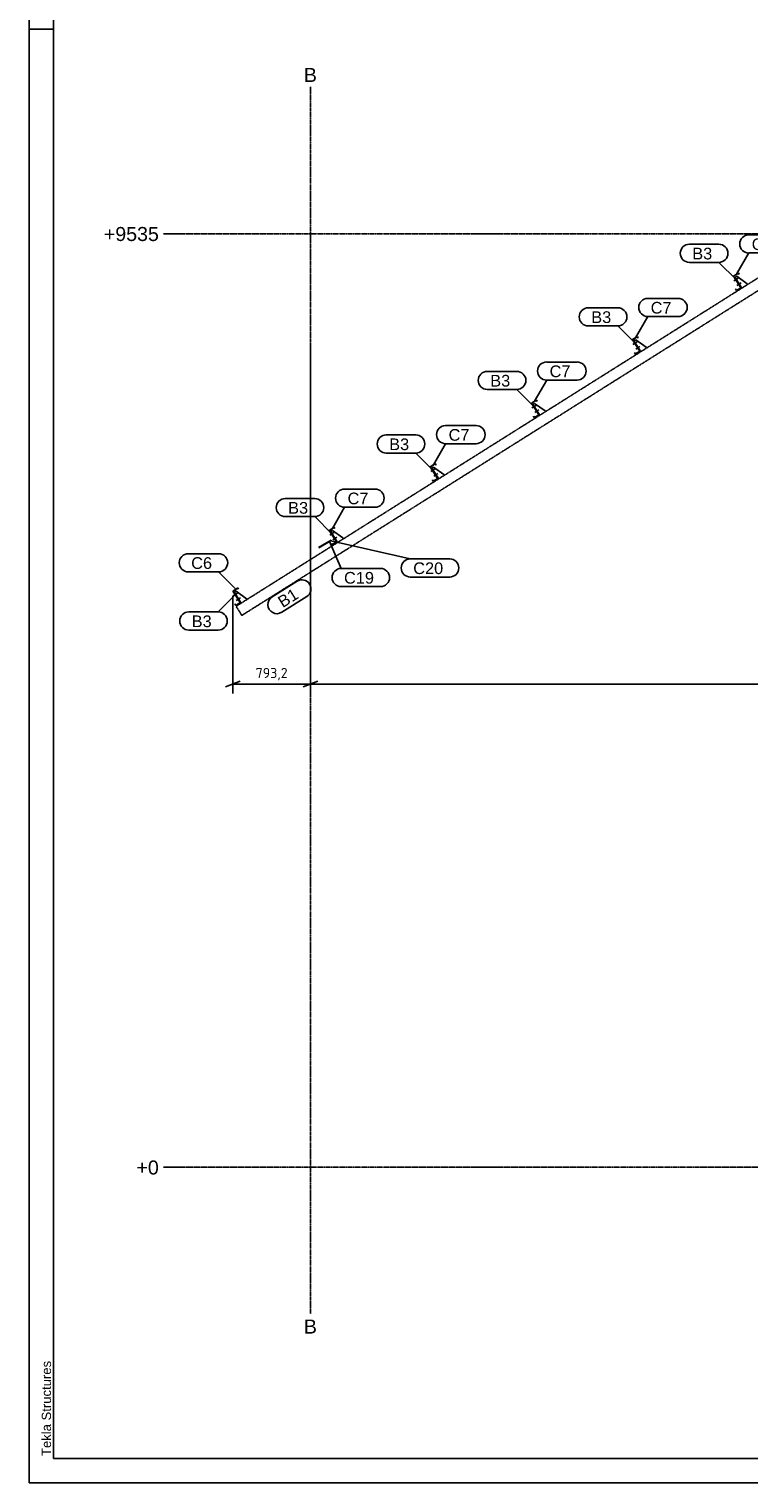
# Model space of a CAD drawing. Header units: millimetres. Extents: x -4888 to 73862, y -29046 to 15504.
# Tile 1 of 111: x -4888 to 6151, y -29046 to -6771. Entities that reach past the tile are written whole.
import ezdxf

# ---------------------------------------------------------------- set-up
doc = ezdxf.new("R2010")
doc.units = ezdxf.units.MM
doc.linetypes.add('DXK_LINE_DOT3', pattern=[5.9187, 2.979, -0.9799, 0.9799, -0.9799])
doc.linetypes.add('DXK_LINE_DOT6', pattern=[6.9771, 2.979, -1.0191, 1.9599, -1.0191])
doc.styles.add('Arial', font='ARIAL.TTF', dxfattribs={"height": 0.2})
doc.styles.add('ISOCPEUR', font='ISOCPEUR.TTF', dxfattribs={"height": 0.2})

# ---------------------------------------------------------------- blocks, each defined once
blk = doc.blocks.new('Unknown-1953139-1278')
at = {"color": 7, "linetype": 'Continuous'}
for p, q in [((-4888, 15504), (-4888, -29046)), ((-4513, 15129), (-4513, -28671)), ((-4513, -6771), (-4888, -6771)), ((-4888, -29046), (-4888, -28671)), ((-4513, -28671), (73487, -28671)), ((-4888, -29046), (73862, -29046))]:
    blk.add_line(p, q, dxfattribs=at)
at = {"color": 174, "linetype": 'Continuous', "style": 'Arial'}
blk.add_text('Tekla Structures', height=143.26, rotation=90, dxfattribs=at).set_placement((-4551, -28634))
blk = doc.blocks.new('Part-1953139-23839 - 23829')
at = {"color": 3, "linetype": 'Continuous'}
for p, q in [((-1763, -15381), (-1687, -15333)), ((-1688, -15336), (-1760, -15382)), ((-1678, -15352), (-1688, -15336)), ((-1687, -15333), (-1676, -15351)), ((-1676, -15351), (-1678, -15352)), ((-1651, -15559), (-1763, -15381)), ((-1760, -15382), (-1648, -15560)), ((-1731, -15584), (-1729, -15582)), ((-1718, -15604), (-1731, -15584)), ((-1729, -15582), (-1717, -15601)), ((-1648, -15560), (-1718, -15604)), ((-1717, -15601), (-1651, -15559))]:
    blk.add_line(p, q, dxfattribs=at)
blk = doc.blocks.new('Part-1953139-23840 - 23829')
at = {"color": 3, "linetype": 'Continuous'}
for p, q in [((-284, -14451), (-208, -14403)), ((-172, -14629), (-284, -14451)), ((-209, -14406), (-281, -14452)), ((-281, -14452), (-169, -14630)), ((-199, -14422), (-209, -14406)), ((-208, -14403), (-197, -14421)), ((-197, -14421), (-199, -14422)), ((-251, -14653), (-249, -14652)), ((-238, -14674), (-251, -14653)), ((-249, -14652), (-238, -14670)), ((-238, -14670), (-172, -14629)), ((-169, -14630), (-238, -14674))]:
    blk.add_line(p, q, dxfattribs=at)
blk = doc.blocks.new('Part-1953139-23841 - 23829')
at = {"color": 3, "linetype": 'Continuous'}
for p, q in [((1265, -13477), (1341, -13429)), ((1377, -13655), (1265, -13477)), ((1341, -13432), (1269, -13478)), ((1269, -13478), (1381, -13656)), ((1341, -13429), (1353, -13447)), ((1351, -13448), (1341, -13432)), ((1353, -13447), (1351, -13448)), ((1298, -13680), (1300, -13678)), ((1311, -13700), (1298, -13680)), ((1300, -13678), (1312, -13697)), ((1381, -13656), (1311, -13700)), ((1312, -13697), (1377, -13655))]:
    blk.add_line(p, q, dxfattribs=at)
blk = doc.blocks.new('Part-1953139-23842 - 23829')
at = {"color": 3, "linetype": 'Continuous'}
for p, q in [((2815, -12503), (2891, -12455)), ((2890, -12458), (2818, -12504)), ((2900, -12474), (2890, -12458)), ((2891, -12455), (2902, -12473)), ((2902, -12473), (2900, -12474)), ((2927, -12681), (2815, -12503)), ((2818, -12504), (2930, -12682)), ((2930, -12682), (2860, -12726)), ((2861, -12723), (2927, -12681)), ((2847, -12706), (2849, -12704)), ((2860, -12726), (2847, -12706)), ((2849, -12704), (2861, -12723))]:
    blk.add_line(p, q, dxfattribs=at)
blk = doc.blocks.new('Part-1953139-23843 - 23829')
at = {"color": 3, "linetype": 'Continuous'}
for p, q in [((4364, -11529), (4440, -11481)), ((4476, -11707), (4364, -11529)), ((4439, -11484), (4367, -11530)), ((4367, -11530), (4479, -11708)), ((4449, -11500), (4439, -11484)), ((4440, -11481), (4451, -11499)), ((4451, -11499), (4449, -11500)), ((4397, -11732), (4399, -11730)), ((4409, -11752), (4397, -11732)), ((4399, -11730), (4410, -11749)), ((4479, -11708), (4409, -11752)), ((4410, -11749), (4476, -11707))]:
    blk.add_line(p, q, dxfattribs=at)
blk = doc.blocks.new('Part-1953139-23844 - 23829')
at = {"color": 3, "linetype": 'Continuous'}
for p, q in [((5913, -10555), (5989, -10507)), ((6025, -10733), (5913, -10555)), ((5989, -10510), (5916, -10556)), ((5916, -10556), (6029, -10734)), ((5989, -10507), (6000, -10525)), ((5998, -10526), (5989, -10510)), ((6000, -10525), (5998, -10526)), ((5946, -10758), (5948, -10756)), ((5959, -10778), (5946, -10758)), ((5948, -10756), (5959, -10775)), ((5959, -10775), (6025, -10733)), ((6029, -10734), (5959, -10778))]:
    blk.add_line(p, q, dxfattribs=at)
blk = doc.blocks.new('Part-1953139-23912 - 23829')
at = {"color": 8, "linetype": 'DXK_LINE_DOT6'}
for p, q in [((-1713, -15615), (7357, -9913)), ((-1625, -15754), (7357, -10108)), ((-1625, -15754), (-1713, -15615))]:
    blk.add_line(p, q, dxfattribs=at)
blk = doc.blocks.new('Part-1953139-23864 - 23829')
at = {"color": 3, "linetype": 'Continuous'}
for p, q in [((-398, -14683), (-400, -14686)), ((-400, -14686), (-400, -14689)), ((-400, -14689), (-397, -14690)), ((-398, -14683), (-273, -14612)), ((-394, -14681), (-398, -14683)), ((-397, -14690), (-393, -14689)), ((-391, -14683), (-394, -14681)), ((-393, -14689), (-269, -14618)), ((-393, -14689), (-390, -14686)), ((-390, -14686), (-391, -14683)), ((-273, -14612), (-271, -14612)), ((-271, -14612), (-269, -14614)), ((-269, -14614), (-268, -14617)), ((-268, -14617), (-269, -14618))]:
    blk.add_line(p, q, dxfattribs=at)
blk = doc.blocks.new('Part-1953139-23865 - 23829')
at = {"color": 3, "linetype": 'Continuous'}
for p, q in [((-449, -14712), (-257, -14603)), ((-445, -14718), (-393, -14689)), ((-269, -14618), (-253, -14610)), ((-257, -14603), (-258, -14605)), ((-258, -14605), (-257, -14608)), ((-254, -14603), (-257, -14603)), ((-257, -14608), (-255, -14610)), ((-255, -14610), (-253, -14610)), ((-252, -14605), (-254, -14603)), ((-253, -14610), (-252, -14607)), ((-252, -14607), (-252, -14605))]:
    blk.add_line(p, q, dxfattribs=at)
blk = doc.blocks.new('GridLine-1953139-23868 - 23829')
at = {"color": 174, "linetype": 'DXK_LINE_DOT3'}
blk.add_line((-574, -26458), (-574, -7656), dxfattribs=at)
at = {"color": 136, "linetype": 'Continuous', "style": 'Arial'}
for p in [(-674, -7581), (-674, -26758)]:
    blk.add_text('B', height=215, dxfattribs=at).set_placement(p)
blk = doc.blocks.new('GridLine-1953139-23869 - 23829')
at = {"color": 174, "linetype": 'DXK_LINE_DOT3'}
blk.add_line((-2824, -24208), (17561, -24208), dxfattribs=at)
at = {"color": 136, "linetype": 'Continuous', "style": 'Arial'}
for p in [(-3241, -24321), (17636, -24321)]:
    blk.add_text('+0', height=214.9, dxfattribs=at).set_placement(p)
blk = doc.blocks.new('GridLine-1953139-23870 - 23829')
at = {"color": 174, "linetype": 'DXK_LINE_DOT3'}
blk.add_line((-2824, -9906), (17561, -9906), dxfattribs=at)
at = {"color": 136, "linetype": 'Continuous', "style": 'Arial'}
for p in [(-3741, -10018), (17636, -10018)]:
    blk.add_text('+9535', height=214.9, dxfattribs=at).set_placement(p)
blk = doc.blocks.new('Part-1953139-23959 - 23829')
at = {"color": 3, "linetype": 'Continuous'}
for p, q in [((-1739, -15401), (-1714, -15385)), ((-1714, -15385), (-1554, -15498)), ((-1554, -15498), (-1546, -15510))]:
    blk.add_line(p, q, dxfattribs=at)
blk = doc.blocks.new('Part-1953139-23960 - 23829')
at = {"color": 3, "linetype": 'Continuous'}
for p, q in [((-260, -14471), (-234, -14455)), ((-234, -14455), (-75, -14567)), ((-75, -14567), (-67, -14580))]:
    blk.add_line(p, q, dxfattribs=at)
blk = doc.blocks.new('Part-1953139-23961 - 23829')
at = {"color": 3, "linetype": 'Continuous'}
for p, q in [((1290, -13497), (1315, -13481)), ((1315, -13481), (1474, -13594)), ((1474, -13594), (1482, -13606))]:
    blk.add_line(p, q, dxfattribs=at)
blk = doc.blocks.new('Part-1953139-23962 - 23829')
at = {"color": 3, "linetype": 'Continuous'}
for p, q in [((2839, -12523), (2864, -12507)), ((2864, -12507), (3024, -12620)), ((3024, -12620), (3032, -12632))]:
    blk.add_line(p, q, dxfattribs=at)
blk = doc.blocks.new('Part-1953139-23963 - 23829')
at = {"color": 3, "linetype": 'Continuous'}
for p, q in [((4388, -11549), (4414, -11533)), ((4414, -11533), (4573, -11646)), ((4573, -11646), (4581, -11658))]:
    blk.add_line(p, q, dxfattribs=at)
blk = doc.blocks.new('Part-1953139-23964 - 23829')
at = {"color": 3, "linetype": 'Continuous'}
for p, q in [((5937, -10575), (5963, -10559)), ((5963, -10559), (6122, -10672)), ((6122, -10672), (6130, -10684))]:
    blk.add_line(p, q, dxfattribs=at)
blk = doc.blocks.new('Part-1953139-23966 - 23829')
at = {"color": 3, "linetype": 'Continuous'}
for p, q in [((-1745, -15405), (-1739, -15401)), ((-1635, -15566), (-1739, -15401)), ((-1642, -15570), (-1648, -15560))]:
    blk.add_line(p, q, dxfattribs=at)
blk = doc.blocks.new('Bolt-1953139-23967 - 23829')
at = {"color": 5, "linetype": 'Continuous'}
for p, q in [((-1711, -15525), (-1648, -15485)), ((-1691, -15496), (-1689, -15495)), ((-1689, -15495), (-1682, -15491)), ((-1676, -15519), (-1674, -15518)), ((-1674, -15518), (-1668, -15514))]:
    blk.add_line(p, q, dxfattribs=at)
blk = doc.blocks.new('Bolt-1953139-23968 - 23829')
at = {"color": 5, "linetype": 'Continuous'}
for p, q in [((-1756, -15454), (-1692, -15414)), ((-1736, -15425), (-1733, -15424)), ((-1733, -15424), (-1727, -15420)), ((-1721, -15448), (-1719, -15447)), ((-1719, -15447), (-1713, -15443))]:
    blk.add_line(p, q, dxfattribs=at)
blk = doc.blocks.new('Bolt-1953139-23969 - 23829')
at = {"color": 5, "linetype": 'Continuous'}
for p, q in [((-1711, -15525), (-1648, -15485)), ((-1691, -15496), (-1689, -15495)), ((-1689, -15495), (-1682, -15491)), ((-1676, -15519), (-1674, -15518)), ((-1674, -15518), (-1668, -15514))]:
    blk.add_line(p, q, dxfattribs=at)
blk = doc.blocks.new('Bolt-1953139-23970 - 23829')
at = {"color": 5, "linetype": 'Continuous'}
for p, q in [((-1756, -15454), (-1692, -15414)), ((-1736, -15425), (-1733, -15424)), ((-1733, -15424), (-1727, -15420)), ((-1721, -15448), (-1719, -15447)), ((-1719, -15447), (-1713, -15443))]:
    blk.add_line(p, q, dxfattribs=at)
blk = doc.blocks.new('Part-1953139-23971 - 23829')
at = {"color": 3, "linetype": 'Continuous'}
for p, q in [((-266, -14475), (-260, -14471)), ((-156, -14636), (-260, -14471)), ((-162, -14640), (-169, -14630))]:
    blk.add_line(p, q, dxfattribs=at)
blk = doc.blocks.new('Bolt-1953139-23972 - 23829')
at = {"color": 5, "linetype": 'Continuous'}
for p, q in [((-232, -14595), (-168, -14555)), ((-211, -14566), (-209, -14565)), ((-209, -14565), (-203, -14561)), ((-197, -14589), (-195, -14588)), ((-195, -14588), (-189, -14584))]:
    blk.add_line(p, q, dxfattribs=at)
blk = doc.blocks.new('Bolt-1953139-23973 - 23829')
at = {"color": 5, "linetype": 'Continuous'}
for p, q in [((-276, -14524), (-213, -14484)), ((-256, -14495), (-254, -14494)), ((-254, -14494), (-248, -14490)), ((-242, -14518), (-240, -14517)), ((-240, -14517), (-233, -14513))]:
    blk.add_line(p, q, dxfattribs=at)
blk = doc.blocks.new('Bolt-1953139-23974 - 23829')
at = {"color": 5, "linetype": 'Continuous'}
for p, q in [((-232, -14595), (-168, -14555)), ((-211, -14566), (-209, -14565)), ((-209, -14565), (-203, -14561)), ((-197, -14589), (-195, -14588)), ((-195, -14588), (-189, -14584))]:
    blk.add_line(p, q, dxfattribs=at)
blk = doc.blocks.new('Bolt-1953139-23975 - 23829')
at = {"color": 5, "linetype": 'Continuous'}
for p, q in [((-276, -14524), (-213, -14484)), ((-256, -14495), (-254, -14494)), ((-254, -14494), (-248, -14490)), ((-242, -14518), (-240, -14517)), ((-240, -14517), (-233, -14513))]:
    blk.add_line(p, q, dxfattribs=at)
blk = doc.blocks.new('Part-1953139-23976 - 23829')
at = {"color": 3, "linetype": 'Continuous'}
for p, q in [((1283, -13501), (1290, -13497)), ((1393, -13662), (1290, -13497)), ((1387, -13666), (1381, -13656))]:
    blk.add_line(p, q, dxfattribs=at)
blk = doc.blocks.new('Bolt-1953139-23977 - 23829')
at = {"color": 5, "linetype": 'Continuous'}
for p, q in [((1318, -13621), (1381, -13581)), ((1340, -13591), (1346, -13587)), ((1338, -13592), (1340, -13591)), ((1352, -13615), (1354, -13614)), ((1354, -13614), (1361, -13610))]:
    blk.add_line(p, q, dxfattribs=at)
blk = doc.blocks.new('Bolt-1953139-23978 - 23829')
at = {"color": 5, "linetype": 'Continuous'}
for p, q in [((1273, -13550), (1336, -13510)), ((1293, -13521), (1295, -13520)), ((1295, -13520), (1302, -13516)), ((1308, -13544), (1310, -13543)), ((1310, -13543), (1316, -13539))]:
    blk.add_line(p, q, dxfattribs=at)
blk = doc.blocks.new('Bolt-1953139-23979 - 23829')
at = {"color": 5, "linetype": 'Continuous'}
for p, q in [((1318, -13621), (1381, -13581)), ((1340, -13591), (1346, -13587)), ((1338, -13592), (1340, -13591)), ((1352, -13615), (1354, -13614)), ((1354, -13614), (1361, -13610))]:
    blk.add_line(p, q, dxfattribs=at)
blk = doc.blocks.new('Bolt-1953139-23980 - 23829')
at = {"color": 5, "linetype": 'Continuous'}
for p, q in [((1273, -13550), (1336, -13510)), ((1293, -13521), (1295, -13520)), ((1295, -13520), (1302, -13516)), ((1308, -13544), (1310, -13543)), ((1310, -13543), (1316, -13539))]:
    blk.add_line(p, q, dxfattribs=at)
blk = doc.blocks.new('Part-1953139-23981 - 23829')
at = {"color": 3, "linetype": 'Continuous'}
for p, q in [((2833, -12527), (2839, -12523)), ((2943, -12688), (2839, -12523)), ((2936, -12692), (2930, -12682))]:
    blk.add_line(p, q, dxfattribs=at)
blk = doc.blocks.new('Bolt-1953139-23982 - 23829')
at = {"color": 5, "linetype": 'Continuous'}
for p, q in [((2867, -12647), (2930, -12607)), ((2887, -12618), (2889, -12617)), ((2889, -12617), (2896, -12613)), ((2902, -12641), (2904, -12640)), ((2904, -12640), (2910, -12636))]:
    blk.add_line(p, q, dxfattribs=at)
blk = doc.blocks.new('Bolt-1953139-23983 - 23829')
at = {"color": 5, "linetype": 'Continuous'}
for p, q in [((2822, -12576), (2886, -12536)), ((2842, -12547), (2845, -12546)), ((2845, -12546), (2851, -12542)), ((2857, -12570), (2859, -12569)), ((2859, -12569), (2865, -12565))]:
    blk.add_line(p, q, dxfattribs=at)
blk = doc.blocks.new('Bolt-1953139-23984 - 23829')
at = {"color": 5, "linetype": 'Continuous'}
for p, q in [((2867, -12647), (2930, -12607)), ((2887, -12618), (2889, -12617)), ((2889, -12617), (2896, -12613)), ((2902, -12641), (2904, -12640)), ((2904, -12640), (2910, -12636))]:
    blk.add_line(p, q, dxfattribs=at)
blk = doc.blocks.new('Bolt-1953139-23985 - 23829')
at = {"color": 5, "linetype": 'Continuous'}
for p, q in [((2822, -12576), (2886, -12536)), ((2842, -12547), (2845, -12546)), ((2845, -12546), (2851, -12542)), ((2857, -12570), (2859, -12569)), ((2859, -12569), (2865, -12565))]:
    blk.add_line(p, q, dxfattribs=at)
blk = doc.blocks.new('Part-1953139-23986 - 23829')
at = {"color": 3, "linetype": 'Continuous'}
for p, q in [((4382, -11553), (4388, -11549)), ((4492, -11714), (4388, -11549)), ((4486, -11718), (4479, -11708))]:
    blk.add_line(p, q, dxfattribs=at)
blk = doc.blocks.new('Bolt-1953139-23987 - 23829')
at = {"color": 5, "linetype": 'Continuous'}
for p, q in [((4416, -11673), (4480, -11633)), ((4436, -11644), (4439, -11643)), ((4439, -11643), (4445, -11639)), ((4451, -11667), (4453, -11666)), ((4453, -11666), (4459, -11662))]:
    blk.add_line(p, q, dxfattribs=at)
blk = doc.blocks.new('Bolt-1953139-23988 - 23829')
at = {"color": 5, "linetype": 'Continuous'}
for p, q in [((4371, -11602), (4435, -11562)), ((4392, -11573), (4394, -11572)), ((4394, -11572), (4400, -11568)), ((4406, -11596), (4408, -11595)), ((4408, -11595), (4415, -11591))]:
    blk.add_line(p, q, dxfattribs=at)
blk = doc.blocks.new('Bolt-1953139-23989 - 23829')
at = {"color": 5, "linetype": 'Continuous'}
for p, q in [((4416, -11673), (4480, -11633)), ((4436, -11644), (4439, -11643)), ((4439, -11643), (4445, -11639)), ((4451, -11667), (4453, -11666)), ((4453, -11666), (4459, -11662))]:
    blk.add_line(p, q, dxfattribs=at)
blk = doc.blocks.new('Bolt-1953139-23990 - 23829')
at = {"color": 5, "linetype": 'Continuous'}
for p, q in [((4371, -11602), (4435, -11562)), ((4392, -11573), (4394, -11572)), ((4394, -11572), (4400, -11568)), ((4406, -11596), (4408, -11595)), ((4408, -11595), (4415, -11591))]:
    blk.add_line(p, q, dxfattribs=at)
blk = doc.blocks.new('Part-1953139-23991 - 23829')
at = {"color": 3, "linetype": 'Continuous'}
for p, q in [((5931, -10579), (5937, -10575)), ((6041, -10740), (5937, -10575)), ((6035, -10744), (6029, -10734))]:
    blk.add_line(p, q, dxfattribs=at)
blk = doc.blocks.new('Bolt-1953139-23992 - 23829')
at = {"color": 5, "linetype": 'Continuous'}
for p, q in [((5965, -10699), (6029, -10659)), ((5986, -10671), (5988, -10669)), ((5988, -10669), (5994, -10665)), ((6000, -10693), (6002, -10692)), ((6002, -10692), (6009, -10688))]:
    blk.add_line(p, q, dxfattribs=at)
blk = doc.blocks.new('Bolt-1953139-23993 - 23829')
at = {"color": 5, "linetype": 'Continuous'}
for p, q in [((5921, -10628), (5984, -10588)), ((5941, -10599), (5943, -10598)), ((5943, -10598), (5949, -10594)), ((5955, -10622), (5957, -10621)), ((5957, -10621), (5964, -10617))]:
    blk.add_line(p, q, dxfattribs=at)
blk = doc.blocks.new('Bolt-1953139-23994 - 23829')
at = {"color": 5, "linetype": 'Continuous'}
for p, q in [((5965, -10699), (6029, -10659)), ((5986, -10671), (5988, -10669)), ((5988, -10669), (5994, -10665)), ((6000, -10693), (6002, -10692)), ((6002, -10692), (6009, -10688))]:
    blk.add_line(p, q, dxfattribs=at)
blk = doc.blocks.new('Bolt-1953139-23995 - 23829')
at = {"color": 5, "linetype": 'Continuous'}
for p, q in [((5921, -10628), (5984, -10588)), ((5941, -10599), (5943, -10598)), ((5943, -10598), (5949, -10594)), ((5955, -10622), (5957, -10621)), ((5957, -10621), (5964, -10617))]:
    blk.add_line(p, q, dxfattribs=at)
blk = doc.blocks.new('StraightDimension-1953139-24152 - 23829')
at = {"color": 5, "linetype": 'Continuous'}
for p, q in [((-574, -11658), (-574, -16950)), ((15311, -11658), (15311, -16950)), ((-461, -16761), (-686, -16851)), ((-574, -16806), (15311, -16806)), ((15199, -16851), (15424, -16761))]:
    blk.add_line(p, q, dxfattribs=at)
at = {"color": 0}
blk.add_wipeout([(7660, -16750), (7660, -16498), (7077, -16498), (7077, -16750)], dxfattribs=at)
at = {"color": 5, "style": 'ISOCPEUR'}
blk.add_text('10590', height=154.7, dxfattribs=at).set_placement((7113, -16714))
blk = doc.blocks.new('StraightDimension-1953139-24153 - 23829')
at = {"color": 5, "linetype": 'Continuous'}
for p, q in [((-574, -11658), (-574, -16950)), ((-1763, -15456), (-1763, -16950)), ((-1651, -16761), (-1876, -16851)), ((-1763, -16806), (-574, -16806)), ((-686, -16851), (-461, -16761))]:
    blk.add_line(p, q, dxfattribs=at)
at = {"color": 0}
blk.add_wipeout([(-889, -16750), (-889, -16498), (-1449, -16498), (-1449, -16750)], dxfattribs=at)
at = {"color": 5, "style": 'ISOCPEUR'}
blk.add_text('793,2', height=154.7, dxfattribs=at).set_placement((-1413, -16714))
blk = doc.blocks.new('Mark-1953139-24262 - 23829')
at = {"color": 0}
blk.add_wipeout([(6513, -10156), (6513, -9969), (6193, -9969), (6193, -10156)], dxfattribs=at)
blk.add_wipeout([(6513, -10156), (6513, -9969), (6193, -9969), (6193, -10156)], dxfattribs=at)
at = {"color": 136, "linetype": 'Continuous'}
for p, q in [((6148, -9924), (6614, -9924)), ((5961, -10526), (6148, -10201)), ((6148, -10201), (6614, -10201))]:
    blk.add_line(p, q, dxfattribs=at)
for centre, start, end in [((6148, -10063), 90, 270), ((6614, -10063), 270, 90)]:
    blk.add_arc(centre, 139, start, end, dxfattribs=at)
at = {"color": 2, "style": 'Arial'}
blk.add_text('C8', height=179.1, dxfattribs=at).set_placement((6193, -10156))
blk = doc.blocks.new('Mark-1953139-24002 - 23829')
at = {"color": 0}
blk.add_wipeout([(-740, -15482), (-840, -15323), (-1098, -15485), (-999, -15644)], dxfattribs=at)
blk.add_wipeout([(-740, -15482), (-840, -15323), (-1098, -15485), (-999, -15644)], dxfattribs=at)
at = {"color": 136, "linetype": 'Continuous'}
for p, q in [((-1160, -15471), (-778, -15231)), ((-1013, -15706), (-630, -15466))]:
    blk.add_line(p, q, dxfattribs=at)
for centre, start, end in [((-704, -15348), 302.1558, 122.1558), ((-1087, -15589), 122.1558, 302.1558)]:
    blk.add_arc(centre, 139, start, end, dxfattribs=at)
at = {"color": 2, "style": 'Arial'}
blk.add_text('B1', height=179.1, rotation=32.1544, dxfattribs=at).set_placement((-999, -15644))
blk = doc.blocks.new('Mark-1953139-24027 - 23829')
at = {"color": 0}
blk.add_wipeout([(-2089, -15934), (-2089, -15746), (-2394, -15746), (-2394, -15934)], dxfattribs=at)
blk.add_wipeout([(-2089, -15934), (-2089, -15746), (-2394, -15746), (-2394, -15934)], dxfattribs=at)
at = {"color": 136, "linetype": 'Continuous'}
for p, q in [((-1722, -15436), (-1987, -15701)), ((-2439, -15701), (-1987, -15701)), ((-2439, -15979), (-1987, -15979))]:
    blk.add_line(p, q, dxfattribs=at)
for centre, start, end in [((-2439, -15840), 90, 270), ((-1987, -15840), 270, 90)]:
    blk.add_arc(centre, 139, start, end, dxfattribs=at)
at = {"color": 2, "style": 'Arial'}
blk.add_text('B3', height=179.1, dxfattribs=at).set_placement((-2394, -15934))
blk = doc.blocks.new('Mark-1953139-24028 - 23829')
at = {"color": 0}
blk.add_wipeout([(-609, -14196), (-609, -14009), (-915, -14009), (-915, -14196)], dxfattribs=at)
blk.add_wipeout([(-609, -14196), (-609, -14009), (-915, -14009), (-915, -14196)], dxfattribs=at)
at = {"color": 136, "linetype": 'Continuous'}
for p, q in [((-960, -13964), (-508, -13964)), ((-960, -14241), (-508, -14241)), ((-243, -14506), (-508, -14241))]:
    blk.add_line(p, q, dxfattribs=at)
for centre, start, end in [((-960, -14102), 90, 270), ((-508, -14102), 270, 90)]:
    blk.add_arc(centre, 139, start, end, dxfattribs=at)
at = {"color": 2, "style": 'Arial'}
blk.add_text('B3', height=179.1, dxfattribs=at).set_placement((-915, -14196))
blk = doc.blocks.new('Mark-1953139-24029 - 23829')
at = {"color": 0}
blk.add_wipeout([(940, -13222), (940, -13035), (634, -13035), (634, -13222)], dxfattribs=at)
blk.add_wipeout([(940, -13222), (940, -13035), (634, -13035), (634, -13222)], dxfattribs=at)
at = {"color": 136, "linetype": 'Continuous'}
for p, q in [((589, -12990), (1041, -12990)), ((589, -13267), (1041, -13267)), ((1306, -13532), (1041, -13267))]:
    blk.add_line(p, q, dxfattribs=at)
for centre, start, end in [((589, -13128), 90, 270), ((1041, -13128), 270, 90)]:
    blk.add_arc(centre, 139, start, end, dxfattribs=at)
at = {"color": 2, "style": 'Arial'}
blk.add_text('B3', height=179.1, dxfattribs=at).set_placement((634, -13222))
blk = doc.blocks.new('Mark-1953139-24030 - 23829')
at = {"color": 0}
blk.add_wipeout([(2489, -12248), (2489, -12061), (2184, -12061), (2184, -12248)], dxfattribs=at)
blk.add_wipeout([(2489, -12248), (2489, -12061), (2184, -12061), (2184, -12248)], dxfattribs=at)
at = {"color": 136, "linetype": 'Continuous'}
for p, q in [((2139, -12016), (2591, -12016)), ((2139, -12293), (2591, -12293)), ((2856, -12558), (2591, -12293))]:
    blk.add_line(p, q, dxfattribs=at)
for centre, start, end in [((2139, -12154), 90, 270), ((2591, -12154), 270, 90)]:
    blk.add_arc(centre, 139, start, end, dxfattribs=at)
at = {"color": 2, "style": 'Arial'}
blk.add_text('B3', height=179.1, dxfattribs=at).set_placement((2184, -12248))
blk = doc.blocks.new('Mark-1953139-24031 - 23829')
at = {"color": 0}
blk.add_wipeout([(4039, -11274), (4039, -11087), (3733, -11087), (3733, -11274)], dxfattribs=at)
blk.add_wipeout([(4039, -11274), (4039, -11087), (3733, -11087), (3733, -11274)], dxfattribs=at)
at = {"color": 136, "linetype": 'Continuous'}
for p, q in [((3688, -11042), (4140, -11042)), ((3688, -11319), (4140, -11319)), ((4405, -11584), (4140, -11319))]:
    blk.add_line(p, q, dxfattribs=at)
for centre, start, end in [((3688, -11180), 90, 270), ((4140, -11180), 270, 90)]:
    blk.add_arc(centre, 139, start, end, dxfattribs=at)
at = {"color": 2, "style": 'Arial'}
blk.add_text('B3', height=179.1, dxfattribs=at).set_placement((3733, -11274))
blk = doc.blocks.new('Mark-1953139-24032 - 23829')
at = {"color": 0}
blk.add_wipeout([(5588, -10300), (5588, -10113), (5282, -10113), (5282, -10300)], dxfattribs=at)
blk.add_wipeout([(5588, -10300), (5588, -10113), (5282, -10113), (5282, -10300)], dxfattribs=at)
at = {"color": 136, "linetype": 'Continuous'}
for p, q in [((5237, -10068), (5689, -10068)), ((5237, -10345), (5689, -10345)), ((5954, -10610), (5689, -10345))]:
    blk.add_line(p, q, dxfattribs=at)
for centre, start, end in [((5237, -10206), 90, 270), ((5689, -10206), 270, 90)]:
    blk.add_arc(centre, 139, start, end, dxfattribs=at)
at = {"color": 2, "style": 'Arial'}
blk.add_text('B3', height=179.1, dxfattribs=at).set_placement((5282, -10300))
blk = doc.blocks.new('Mark-1953139-24257 - 23829')
at = {"color": 0}
blk.add_wipeout([(-2082, -15042), (-2082, -14854), (-2402, -14854), (-2402, -15042)], dxfattribs=at)
blk.add_wipeout([(-2082, -15042), (-2082, -14854), (-2402, -14854), (-2402, -15042)], dxfattribs=at)
at = {"color": 136, "linetype": 'Continuous'}
for p, q in [((-2447, -14809), (-1981, -14809)), ((-2447, -15087), (-1981, -15087)), ((-1716, -15352), (-1981, -15087))]:
    blk.add_line(p, q, dxfattribs=at)
for centre, start, end in [((-2447, -14948), 90, 270), ((-1981, -14948), 270, 90)]:
    blk.add_arc(centre, 139, start, end, dxfattribs=at)
at = {"color": 2, "style": 'Arial'}
blk.add_text('C6', height=179.1, dxfattribs=at).set_placement((-2402, -15042))
blk = doc.blocks.new('Mark-1953139-24258 - 23829')
at = {"color": 0}
blk.add_wipeout([(315, -14052), (315, -13865), (-4, -13865), (-4, -14052)], dxfattribs=at)
blk.add_wipeout([(315, -14052), (315, -13865), (-4, -13865), (-4, -14052)], dxfattribs=at)
at = {"color": 136, "linetype": 'Continuous'}
for p, q in [((-49, -13820), (417, -13820)), ((-237, -14422), (-49, -14097)), ((-49, -14097), (417, -14097))]:
    blk.add_line(p, q, dxfattribs=at)
for centre, start, end in [((-49, -13958), 90, 270), ((417, -13958), 270, 90)]:
    blk.add_arc(centre, 139, start, end, dxfattribs=at)
at = {"color": 2, "style": 'Arial'}
blk.add_text('C7', height=179.1, dxfattribs=at).set_placement((-4, -14052))
blk = doc.blocks.new('Mark-1953139-24259 - 23829')
at = {"color": 0}
blk.add_wipeout([(1865, -13078), (1865, -12891), (1545, -12891), (1545, -13078)], dxfattribs=at)
blk.add_wipeout([(1865, -13078), (1865, -12891), (1545, -12891), (1545, -13078)], dxfattribs=at)
at = {"color": 136, "linetype": 'Continuous'}
for p, q in [((1500, -12846), (1966, -12846)), ((1313, -13448), (1500, -13123)), ((1500, -13123), (1966, -13123))]:
    blk.add_line(p, q, dxfattribs=at)
for centre, start, end in [((1500, -12984), 90, 270), ((1966, -12984), 270, 90)]:
    blk.add_arc(centre, 139, start, end, dxfattribs=at)
at = {"color": 2, "style": 'Arial'}
blk.add_text('C7', height=179.1, dxfattribs=at).set_placement((1545, -13078))
blk = doc.blocks.new('Mark-1953139-24260 - 23829')
at = {"color": 0}
blk.add_wipeout([(3414, -12104), (3414, -11917), (3094, -11917), (3094, -12104)], dxfattribs=at)
blk.add_wipeout([(3414, -12104), (3414, -11917), (3094, -11917), (3094, -12104)], dxfattribs=at)
at = {"color": 136, "linetype": 'Continuous'}
for p, q in [((3049, -11872), (3515, -11872)), ((2862, -12474), (3049, -12149)), ((3049, -12149), (3515, -12149))]:
    blk.add_line(p, q, dxfattribs=at)
for centre, start, end in [((3049, -12010), 90, 270), ((3515, -12010), 270, 90)]:
    blk.add_arc(centre, 139, start, end, dxfattribs=at)
at = {"color": 2, "style": 'Arial'}
blk.add_text('C7', height=179.1, dxfattribs=at).set_placement((3094, -12104))
blk = doc.blocks.new('Mark-1953139-24261 - 23829')
at = {"color": 0}
blk.add_wipeout([(4963, -11130), (4963, -10943), (4644, -10943), (4644, -11130)], dxfattribs=at)
blk.add_wipeout([(4963, -11130), (4963, -10943), (4644, -10943), (4644, -11130)], dxfattribs=at)
at = {"color": 136, "linetype": 'Continuous'}
for p, q in [((4599, -10898), (5065, -10898)), ((4411, -11500), (4599, -11175)), ((4599, -11175), (5065, -11175))]:
    blk.add_line(p, q, dxfattribs=at)
for centre, start, end in [((4599, -11036), 90, 270), ((5065, -11036), 270, 90)]:
    blk.add_arc(centre, 139, start, end, dxfattribs=at)
at = {"color": 2, "style": 'Arial'}
blk.add_text('C7', height=179.1, dxfattribs=at).set_placement((4644, -11130))
blk = doc.blocks.new('Mark-1953139-24268 - 23829')
at = {"color": 0}
blk.add_wipeout([(401, -15268), (401, -15080), (-58, -15080), (-58, -15268)], dxfattribs=at)
blk.add_wipeout([(401, -15268), (401, -15080), (-58, -15080), (-58, -15268)], dxfattribs=at)
at = {"color": 136, "linetype": 'Continuous'}
for p, q in [((-280, -14624), (-103, -15035)), ((-103, -15035), (502, -15035)), ((-103, -15313), (502, -15313))]:
    blk.add_line(p, q, dxfattribs=at)
for centre, start, end in [((-103, -15174), 90, 270), ((502, -15174), 270, 90)]:
    blk.add_arc(centre, 139, start, end, dxfattribs=at)
at = {"color": 2, "style": 'Arial'}
blk.add_text('C19', height=179.1, dxfattribs=at).set_placement((-58, -15268))
blk = doc.blocks.new('Mark-1953139-24269 - 23829')
at = {"color": 0}
blk.add_wipeout([(1461, -15121), (1461, -14934), (1003, -14934), (1003, -15121)], dxfattribs=at)
blk.add_wipeout([(1461, -15121), (1461, -14934), (1003, -14934), (1003, -15121)], dxfattribs=at)
at = {"color": 136, "linetype": 'Continuous'}
for p, q in [((-262, -14614), (958, -14889)), ((958, -14889), (1563, -14889)), ((958, -15166), (1563, -15166))]:
    blk.add_line(p, q, dxfattribs=at)
for centre, start, end in [((958, -15027), 90, 270), ((1563, -15027), 270, 90)]:
    blk.add_arc(centre, 139, start, end, dxfattribs=at)
at = {"color": 2, "style": 'Arial'}
blk.add_text('C20', height=179.1, dxfattribs=at).set_placement((1003, -15121))

msp = doc.modelspace()

# ---------------------------------------------------------------- block references
for name in ['Unknown-1953139-1278', 'GridLine-1953139-23868 - 23829', 'GridLine-1953139-23870 - 23829', 'Part-1953139-23912 - 23829', 'Part-1953139-23844 - 23829', 'Bolt-1953139-23993 - 23829', 'Bolt-1953139-23995 - 23829', 'Part-1953139-23991 - 23829', 'Part-1953139-23964 - 23829', 'Bolt-1953139-23992 - 23829', 'Bolt-1953139-23994 - 23829', 'Part-1953139-23843 - 23829', 'Bolt-1953139-23988 - 23829', 'Bolt-1953139-23990 - 23829', 'Part-1953139-23986 - 23829', 'Part-1953139-23963 - 23829', 'Bolt-1953139-23987 - 23829', 'Bolt-1953139-23989 - 23829', 'Part-1953139-23842 - 23829', 'Bolt-1953139-23983 - 23829', 'Bolt-1953139-23985 - 23829', 'Part-1953139-23981 - 23829', 'Part-1953139-23962 - 23829', 'Bolt-1953139-23982 - 23829', 'Bolt-1953139-23984 - 23829', 'Part-1953139-23841 - 23829', 'Bolt-1953139-23978 - 23829', 'Bolt-1953139-23980 - 23829', 'Part-1953139-23976 - 23829', 'Part-1953139-23961 - 23829', 'Bolt-1953139-23977 - 23829', 'Bolt-1953139-23979 - 23829', 'Part-1953139-23840 - 23829', 'Part-1953139-23971 - 23829', 'Part-1953139-23960 - 23829', 'Part-1953139-23865 - 23829', 'Part-1953139-23864 - 23829', 'Bolt-1953139-23973 - 23829', 'Bolt-1953139-23975 - 23829', 'Bolt-1953139-23972 - 23829', 'Bolt-1953139-23974 - 23829', 'Part-1953139-23839 - 23829', 'Bolt-1953139-23968 - 23829', 'Bolt-1953139-23970 - 23829', 'Part-1953139-23966 - 23829', 'Part-1953139-23959 - 23829', 'Bolt-1953139-23967 - 23829', 'Bolt-1953139-23969 - 23829', 'GridLine-1953139-23869 - 23829']:
    msp.add_blockref(name, (0, 0))

# ---------------------------------------------------------------- next in the draw order: block references
for name in ['Mark-1953139-24262 - 23829', 'StraightDimension-1953139-24152 - 23829']:
    msp.add_blockref(name, (0, 0))

# ---------------------------------------------------------------- next in the draw order: block references
for name in ['Mark-1953139-24032 - 23829', 'Mark-1953139-24031 - 23829', 'StraightDimension-1953139-24153 - 23829', 'Mark-1953139-24030 - 23829', 'Mark-1953139-24029 - 23829', 'Mark-1953139-24268 - 23829']:
    msp.add_blockref(name, (0, 0))

# ---------------------------------------------------------------- next in the draw order: block references
for name in ['Mark-1953139-24261 - 23829', 'Mark-1953139-24260 - 23829', 'Mark-1953139-24259 - 23829', 'Mark-1953139-24028 - 23829', 'Mark-1953139-24002 - 23829', 'Mark-1953139-24027 - 23829']:
    msp.add_blockref(name, (0, 0))

# ---------------------------------------------------------------- next in the draw order: block references
for name in ['Mark-1953139-24258 - 23829', 'Mark-1953139-24269 - 23829', 'Mark-1953139-24257 - 23829']:
    msp.add_blockref(name, (0, 0))

doc.saveas('drawing.dxf')
